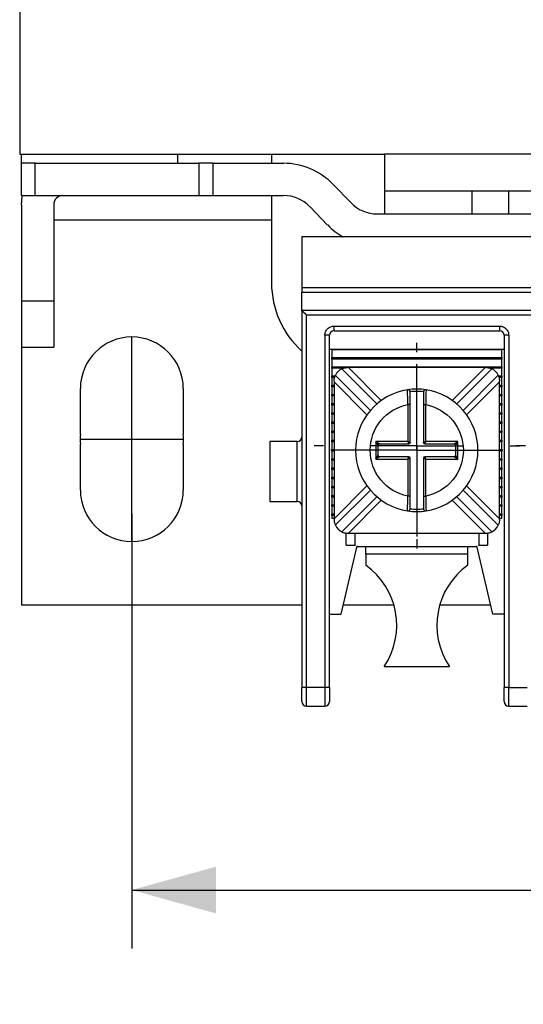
# Model space of a CAD drawing. Header units: inches. Extents: x 0 to 17, y 0 to 11.
# Tile 6 of 25: x 2.3 to 3.4, y 6.3 to 8.4. Entities that reach past the tile are written whole.
import ezdxf

# ---------------------------------------------------------------- set-up
doc = ezdxf.new("R2010")
doc.units = ezdxf.units.IN
doc.header["$MEASUREMENT"] = 0
doc.linetypes.add('SLD-Center', pattern=[0.75, 0.6, -0.05, 0.05, -0.05])
doc.linetypes.add('SLD-Solid', pattern=[0])
doc.layers.add('CENTER', color=40, linetype='SLD-Center')
doc.layers.add('DIMENSIONS', color=140, linetype='SLD-Solid', lineweight=25)
doc.styles.add('SLDTEXTSTYLE0', font='GOTHIC.TTF', dxfattribs={"width": 0.913})
doc.dimstyles.new('SLDDIMSTYLE0', dxfattribs={"dimtxt": 0.15, "dimasz": 0.18, "dimexe": 0, "dimexo": 0.0625, "dimgap": 0.0375, "dimtad": 0, "dimtih": 1, "dimtoh": 1, "dimrnd": 1e-09, "dimzin": 12, "dimdsep": 46, "dimtxsty": 'SLDTEXTSTYLE0', "dimsah": 1, "dimcen": 0.09, "dimadec": 0, "dimazin": 3, "dimtfac": 1, "dimtofl": 0, "dimtmove": 0, "dimatfit": 3, "dimfxl": 0, "dimfrac": 2, "dimtolj": 1, "dimtzin": 12, "dimarcsym": 0})

# ---------------------------------------------------------------- blocks, each defined once
blk = doc.blocks.new('_D_6')
at = {"layer": 'DIMENSIONS'}
for p, q in [((2.5351, 7.3762), (2.5351, 6.4453)), ((5.0548, 7.3762), (5.0548, 6.4453)), ((2.5351, 6.5703), (3.4238, 6.5703)), ((3.601, 6.5691), (3.5553, 6.5691)), ((3.5553, 6.5691), (3.5553, 6.331)), ((3.9889, 6.5691), (4.0346, 6.5691)), ((4.0346, 6.5691), (4.0346, 6.331)), ((5.0548, 6.5703), (4.1661, 6.5703)), ((3.5553, 6.331), (3.601, 6.331)), ((4.0346, 6.331), (3.9889, 6.331))]:
    blk.add_line(p, q, dxfattribs=at)
for points in [[(2.5351, 6.5703), (2.7151, 6.5203), (2.7151, 6.6203)], [(5.0548, 6.5703), (4.8748, 6.6203), (4.8748, 6.5203)]]:
    blk.add_solid(points, dxfattribs=at)
at = {"layer": 'DIMENSIONS', "char_height": 0.15, "attachment_point": 1, "style": 'SLDTEXTSTYLE0'}
for s, insert in [('2.52', (3.601, 6.7912)), ('64.0', (3.601, 6.5226))]:
    blk.add_mtext(s, dxfattribs=dict(at, insert=insert))
blk = doc.blocks.new('SW_CENTERMARKSYMBOL_3')
at = {"layer": 'CENTER', "color": 0}
for p, q in [((0, 0.2), (0, 0.2201)), ((0, 0), (0, 0.1)), ((-0.2, 0), (-0.2201, 0)), ((0, 0), (-0.1, 0)), ((0, 0), (0, -0.1)), ((0, 0), (0.1, 0)), ((0.2, 0), (0.2201, 0)), ((0, -0.2), (0, -0.2201))]:
    blk.add_line(p, q, dxfattribs=at)
blk = doc.blocks.new('SW_CENTERMARKSYMBOL_5')
at = {"layer": 'CENTER', "color": 0}
for p, q in [((0, 0.2), (0, 0.2201)), ((0, 0), (0, 0.1)), ((-0.2, 0), (-0.2201, 0)), ((0, 0), (-0.1, 0)), ((0, 0), (0, -0.1)), ((0, 0), (0.1, 0)), ((0.2, 0), (0.2201, 0)), ((0, -0.2), (0, -0.2201))]:
    blk.add_line(p, q, dxfattribs=at)
blk = doc.blocks.new('SW_CENTERMARKSYMBOL_15')
at = {"layer": 'CENTER', "color": 0}
for p, q in [((0, 0.1), (0, 0.1841)), ((0, 0), (0, 0.1)), ((-0.1, 0), (-0.1841, 0)), ((0, 0), (-0.1, 0)), ((0, 0), (0, -0.1)), ((0, 0), (0.1, 0)), ((0.1, 0), (0.1841, 0)), ((0, -0.1), (0, -0.1841))]:
    blk.add_line(p, q, dxfattribs=at)

msp = doc.modelspace()

# ---------------------------------------------------------------- linework, layer by layer
for p, q in [((2.295, 9.3262), (2.295, 8.1451)), ((2.295, 8.1451), (3.0765, 8.1451)), ((2.2989, 8.1254), (2.2989, 8.1451)), ((2.6335, 8.1254), (2.6335, 8.1451)), ((2.8343, 8.1451), (2.8343, 8.1254)), ((3.0765, 8.1451), (3.0765, 8.0664)), ((4.5135, 8.1451), (3.0765, 8.1451)), ((2.2989, 8.0565), (2.2989, 8.1254)), ((2.3284, 8.1254), (2.2989, 8.1254)), ((2.3284, 8.0565), (2.3284, 8.1254)), ((2.3284, 8.1254), (2.6789, 8.1254)), ((2.6789, 8.1254), (2.6789, 8.0565)), ((2.7084, 8.1254), (2.6789, 8.1254)), ((2.7084, 8.1254), (2.7084, 8.0565)), ((2.7084, 8.1254), (2.86, 8.1254)), ((2.9662, 8.0803), (3.004, 8.0412)), ((2.2989, 8.0565), (2.3284, 8.0565)), ((2.3284, 8.0565), (2.6789, 8.0565)), ((2.6789, 8.0565), (2.7084, 8.0565)), ((2.7084, 8.0565), (2.86, 8.0565)), ((2.8343, 8.0565), (2.8343, 7.8695)), ((3.0765, 8.0664), (3.5587, 8.0664)), ((3.0765, 8.0664), (3.0765, 8.0171)), ((3.2635, 8.0664), (3.2635, 8.0171)), ((3.3422, 8.0171), (3.3422, 8.0664)), ((2.2989, 8.0368), (2.2989, 7.8301)), ((2.3678, 8.0368), (2.3678, 7.8301)), ((2.9167, 8.0325), (2.9545, 7.9933)), ((3.0607, 8.0171), (4.5293, 8.0171)), ((2.8343, 8.0039), (2.3678, 8.0039)), ((2.8993, 7.9679), (2.8993, 7.8597)), ((4.6906, 7.9679), (2.8993, 7.9679)), ((2.8993, 7.8597), (4.6906, 7.8597)), ((2.8993, 7.8597), (2.8993, 7.8498)), ((2.8993, 7.8498), (4.6906, 7.8498)), ((2.8993, 7.8104), (2.8993, 7.8498)), ((2.3678, 7.8301), (2.2989, 7.8301)), ((2.2989, 7.8301), (2.2989, 7.7317)), ((2.3678, 7.8301), (2.3678, 7.7317)), ((2.8993, 7.8104), (2.8993, 7.0034)), ((4.6906, 7.8104), (2.8993, 7.8104)), ((2.9091, 7.0034), (2.9091, 7.8006)), ((4.6808, 7.8006), (2.9091, 7.8006)), ((2.9682, 7.777), (3.3225, 7.777)), ((2.9682, 7.7671), (2.9682, 7.777)), ((3.3225, 7.777), (3.3225, 7.7671)), ((2.9485, 7.7573), (2.9485, 7.0034)), ((2.9583, 7.7573), (2.9485, 7.7573)), ((2.9583, 7.0034), (2.9583, 7.7573)), ((2.9682, 7.7671), (3.3225, 7.7671)), ((3.3324, 7.7573), (3.3324, 7.0034)), ((3.3422, 7.7573), (3.3324, 7.7573)), ((3.3422, 7.7573), (3.3422, 7.0034)), ((2.2989, 7.7317), (2.2989, 7.1805)), ((2.2989, 7.7317), (2.3678, 7.7317)), ((2.9583, 7.7278), (3.3324, 7.7278)), ((2.9633, 7.7261), (2.9633, 7.7278)), ((3.3274, 7.7261), (2.9633, 7.7261)), ((2.9633, 7.7261), (2.9633, 7.7097)), ((3.3274, 7.7278), (3.3274, 7.7261)), ((3.3274, 7.7097), (3.3274, 7.7261)), ((2.9633, 7.7097), (3.3274, 7.7097)), ((2.9633, 7.7081), (2.9633, 7.7097)), ((3.3274, 7.7081), (2.9633, 7.7081)), ((2.9633, 7.7065), (2.9633, 7.7081)), ((3.3274, 7.7065), (2.9633, 7.7065)), ((2.9633, 7.7065), (2.9633, 7.69)), ((3.3274, 7.7097), (3.3274, 7.7081)), ((3.3274, 7.7081), (3.3274, 7.7065)), ((3.3274, 7.69), (3.3274, 7.7065)), ((2.9633, 7.69), (3.3274, 7.69)), ((2.9633, 7.6884), (2.9633, 7.69)), ((2.9972, 7.6884), (2.9633, 7.6884)), ((2.9633, 7.6868), (2.9633, 7.6884)), ((2.9877, 7.6868), (2.9633, 7.6868)), ((2.9633, 7.6868), (2.9633, 7.6703)), ((2.9633, 7.6703), (2.9703, 7.6703)), ((2.9633, 7.6687), (2.9633, 7.6703)), ((3.046, 7.5966), (2.9709, 7.6717)), ((2.9849, 7.6856), (3.0599, 7.6106)), ((2.9988, 7.6884), (2.9972, 7.6884)), ((3.2919, 7.6884), (2.9988, 7.6884)), ((2.9988, 7.6884), (3.0693, 7.6179)), ((3.2214, 7.6179), (3.2919, 7.6884)), ((3.2308, 7.6106), (3.3059, 7.6856)), ((3.3198, 7.6717), (3.2447, 7.5966)), ((3.2935, 7.6884), (3.2919, 7.6884)), ((3.3274, 7.6884), (3.2935, 7.6884)), ((3.3274, 7.6868), (3.303, 7.6868)), ((3.3204, 7.6703), (3.3274, 7.6703)), ((3.3274, 7.69), (3.3274, 7.6884)), ((3.3274, 7.6884), (3.3274, 7.6868)), ((3.3274, 7.6703), (3.3274, 7.6868)), ((3.3274, 7.6703), (3.3274, 7.6687)), ((2.9633, 7.6687), (2.9698, 7.6687)), ((2.9633, 7.6671), (2.9633, 7.6687)), ((2.9693, 7.6671), (2.9633, 7.6671)), ((2.9633, 7.6671), (2.9633, 7.6507)), ((2.9633, 7.6507), (2.9682, 7.6507)), ((2.9633, 7.649), (2.9633, 7.6507)), ((2.9633, 7.649), (2.9682, 7.649)), ((2.9633, 7.6474), (2.9633, 7.649)), ((2.9682, 7.6594), (2.9682, 7.6578)), ((2.9682, 7.6578), (2.9682, 7.3647)), ((3.0387, 7.5873), (2.9682, 7.6578)), ((3.3225, 7.6578), (3.252, 7.5873)), ((3.321, 7.6687), (3.3274, 7.6687)), ((3.3274, 7.6671), (3.3215, 7.6671)), ((3.3225, 7.6578), (3.3225, 7.6594)), ((3.3225, 7.3647), (3.3225, 7.6578)), ((3.3225, 7.6507), (3.3274, 7.6507)), ((3.3225, 7.649), (3.3274, 7.649)), ((3.3274, 7.6687), (3.3274, 7.6671)), ((3.3274, 7.6507), (3.3274, 7.6671)), ((3.3274, 7.6507), (3.3274, 7.649)), ((3.3274, 7.649), (3.3274, 7.6474)), ((2.4249, 7.5454), (2.4249, 7.6435)), ((2.6454, 7.6435), (2.6454, 7.5454)), ((2.9682, 7.6474), (2.9633, 7.6474)), ((2.9633, 7.6474), (2.9633, 7.631)), ((2.9633, 7.631), (2.9682, 7.631)), ((2.9633, 7.6293), (2.9633, 7.631)), ((2.9633, 7.6293), (2.9682, 7.6293)), ((2.9633, 7.6277), (2.9633, 7.6293)), ((2.9682, 7.6277), (2.9633, 7.6277)), ((2.9633, 7.6277), (2.9633, 7.6113)), ((3.1256, 7.6395), (3.1256, 7.6407)), ((3.1651, 7.6407), (3.1651, 7.6395)), ((3.3274, 7.6474), (3.3225, 7.6474)), ((3.3225, 7.631), (3.3274, 7.631)), ((3.3225, 7.6293), (3.3274, 7.6293)), ((3.3274, 7.6277), (3.3225, 7.6277)), ((3.3274, 7.631), (3.3274, 7.6474)), ((3.3274, 7.631), (3.3274, 7.6293)), ((3.3274, 7.6293), (3.3274, 7.6277)), ((3.3274, 7.6113), (3.3274, 7.6277)), ((2.9633, 7.6113), (2.9682, 7.6113)), ((2.9633, 7.6097), (2.9633, 7.6113)), ((2.9633, 7.6097), (2.9682, 7.6097)), ((2.9633, 7.608), (2.9633, 7.6097)), ((2.9633, 7.608), (2.9633, 7.5916)), ((2.9682, 7.608), (2.9633, 7.608)), ((3.1264, 7.6092), (3.1264, 7.5302)), ((3.1314, 7.6092), (3.1264, 7.6092)), ((3.1314, 7.5282), (3.1314, 7.6092)), ((3.1594, 7.6092), (3.1644, 7.6092)), ((3.1594, 7.6092), (3.1594, 7.5282)), ((3.1644, 7.5302), (3.1644, 7.6092)), ((3.3225, 7.6113), (3.3274, 7.6113)), ((3.3225, 7.6097), (3.3274, 7.6097)), ((3.3274, 7.608), (3.3225, 7.608)), ((3.3274, 7.6113), (3.3274, 7.6097)), ((3.3274, 7.6097), (3.3274, 7.608)), ((3.3274, 7.5916), (3.3274, 7.608)), ((2.9633, 7.59), (2.9633, 7.5916)), ((2.9633, 7.5916), (2.9682, 7.5916)), ((2.9633, 7.5883), (2.9633, 7.59)), ((2.9633, 7.59), (2.9682, 7.59)), ((2.9682, 7.5883), (2.9633, 7.5883)), ((2.9633, 7.5883), (2.9633, 7.5719)), ((3.3225, 7.5916), (3.3274, 7.5916)), ((3.3225, 7.59), (3.3274, 7.59)), ((3.3274, 7.5883), (3.3225, 7.5883)), ((3.3274, 7.5916), (3.3274, 7.59)), ((3.3274, 7.59), (3.3274, 7.5883)), ((3.3274, 7.5719), (3.3274, 7.5883)), ((2.9633, 7.5703), (2.9633, 7.5719)), ((2.9633, 7.5719), (2.9682, 7.5719)), ((2.9633, 7.5687), (2.9633, 7.5703)), ((2.9682, 7.5703), (2.9633, 7.5703)), ((2.9682, 7.5687), (2.9633, 7.5687)), ((2.9633, 7.5687), (2.9633, 7.5522)), ((3.3225, 7.5719), (3.3274, 7.5719)), ((3.3274, 7.5703), (3.3225, 7.5703)), ((3.3274, 7.5687), (3.3225, 7.5687)), ((3.3274, 7.5719), (3.3274, 7.5703)), ((3.3274, 7.5703), (3.3274, 7.5687)), ((3.3274, 7.5522), (3.3274, 7.5687)), ((2.9633, 7.5506), (2.9633, 7.5522)), ((2.9633, 7.5522), (2.9682, 7.5522)), ((2.9633, 7.549), (2.9633, 7.5506)), ((2.9682, 7.5506), (2.9633, 7.5506)), ((2.9682, 7.549), (2.9633, 7.549)), ((2.9633, 7.549), (2.9633, 7.5326)), ((3.3225, 7.5522), (3.3274, 7.5522)), ((3.3274, 7.5506), (3.3225, 7.5506)), ((3.3274, 7.549), (3.3225, 7.549)), ((3.3274, 7.5522), (3.3274, 7.5506)), ((3.3274, 7.5506), (3.3274, 7.549)), ((3.3274, 7.5326), (3.3274, 7.549)), ((2.4249, 7.4262), (2.4249, 7.5243)), ((2.6454, 7.5243), (2.6454, 7.4262)), ((2.8895, 7.5299), (2.8304, 7.5299)), ((2.8304, 7.5299), (2.8304, 7.402)), ((2.8895, 7.402), (2.8895, 7.5299)), ((2.9633, 7.5309), (2.9633, 7.5326)), ((2.9633, 7.5326), (2.9682, 7.5326)), ((2.9633, 7.5293), (2.9633, 7.5309)), ((2.9682, 7.5309), (2.9633, 7.5309)), ((2.9682, 7.5293), (2.9633, 7.5293)), ((2.9633, 7.5293), (2.9633, 7.5129)), ((3.1264, 7.5302), (3.0574, 7.5302)), ((3.0574, 7.5302), (3.0574, 7.4922)), ((3.0624, 7.5002), (3.0624, 7.5222)), ((3.0654, 7.5252), (3.1284, 7.5252)), ((3.1624, 7.5252), (3.2254, 7.5252)), ((3.2334, 7.5302), (3.1644, 7.5302)), ((3.2284, 7.5222), (3.2284, 7.5002)), ((3.2334, 7.4922), (3.2334, 7.5302)), ((3.3225, 7.5326), (3.3274, 7.5326)), ((3.3274, 7.5309), (3.3225, 7.5309)), ((3.3274, 7.5293), (3.3225, 7.5293)), ((3.3274, 7.5326), (3.3274, 7.5309)), ((3.3274, 7.5309), (3.3274, 7.5293)), ((3.3274, 7.5129), (3.3274, 7.5293)), ((2.9633, 7.5112), (2.9633, 7.5129)), ((2.9633, 7.5129), (2.9682, 7.5129)), ((2.9633, 7.5096), (2.9633, 7.5112)), ((2.9682, 7.5112), (2.9633, 7.5112)), ((2.9682, 7.5096), (2.9633, 7.5096)), ((2.9633, 7.5096), (2.9633, 7.4932)), ((3.3225, 7.5129), (3.3274, 7.5129)), ((3.3274, 7.5112), (3.3225, 7.5112)), ((3.3274, 7.5096), (3.3225, 7.5096)), ((3.3274, 7.5129), (3.3274, 7.5112)), ((3.3274, 7.5112), (3.3274, 7.5096)), ((3.3274, 7.4932), (3.3274, 7.5096)), ((2.9633, 7.4915), (2.9633, 7.4932)), ((2.9633, 7.4932), (2.9682, 7.4932)), ((2.9682, 7.4915), (2.9633, 7.4915)), ((2.9633, 7.4899), (2.9633, 7.4915)), ((2.9682, 7.4899), (2.9633, 7.4899)), ((2.9633, 7.4899), (2.9633, 7.4735)), ((3.0574, 7.4922), (3.1264, 7.4922)), ((3.1284, 7.4972), (3.0654, 7.4972)), ((3.1264, 7.4922), (3.1264, 7.4133)), ((3.1314, 7.4133), (3.1314, 7.4942)), ((3.1594, 7.4942), (3.1594, 7.4133)), ((3.2254, 7.4972), (3.1624, 7.4972)), ((3.1644, 7.4133), (3.1644, 7.4922)), ((3.1644, 7.4922), (3.2334, 7.4922)), ((3.3225, 7.4932), (3.3274, 7.4932)), ((3.3274, 7.4915), (3.3225, 7.4915)), ((3.3274, 7.4899), (3.3225, 7.4899)), ((3.3274, 7.4932), (3.3274, 7.4915)), ((3.3274, 7.4915), (3.3274, 7.4899)), ((3.3274, 7.4735), (3.3274, 7.4899)), ((2.9633, 7.4719), (2.9633, 7.4735)), ((2.9633, 7.4735), (2.9682, 7.4735)), ((2.9633, 7.4719), (2.9682, 7.4719)), ((2.9633, 7.4702), (2.9633, 7.4719)), ((2.9682, 7.4702), (2.9633, 7.4702)), ((2.9633, 7.4702), (2.9633, 7.4538)), ((3.3225, 7.4735), (3.3274, 7.4735)), ((3.3225, 7.4719), (3.3274, 7.4719)), ((3.3274, 7.4702), (3.3225, 7.4702)), ((3.3274, 7.4735), (3.3274, 7.4719)), ((3.3274, 7.4719), (3.3274, 7.4702)), ((3.3274, 7.4538), (3.3274, 7.4702)), ((2.9633, 7.4522), (2.9633, 7.4538)), ((2.9633, 7.4538), (2.9682, 7.4538)), ((2.9633, 7.4522), (2.9682, 7.4522)), ((2.9633, 7.4505), (2.9633, 7.4522)), ((2.9682, 7.4505), (2.9633, 7.4505)), ((2.9633, 7.4505), (2.9633, 7.4341)), ((3.3225, 7.4538), (3.3274, 7.4538)), ((3.3225, 7.4522), (3.3274, 7.4522)), ((3.3274, 7.4505), (3.3225, 7.4505)), ((3.3274, 7.4538), (3.3274, 7.4522)), ((3.3274, 7.4522), (3.3274, 7.4505)), ((3.3274, 7.4341), (3.3274, 7.4505)), ((2.9633, 7.4325), (2.9633, 7.4341)), ((2.9633, 7.4341), (2.9682, 7.4341)), ((2.9633, 7.4325), (2.9682, 7.4325)), ((2.9633, 7.4309), (2.9633, 7.4325)), ((2.9682, 7.4309), (2.9633, 7.4309)), ((2.9633, 7.4309), (2.9633, 7.4144)), ((2.9682, 7.3647), (3.0387, 7.4352)), ((2.9709, 7.3507), (3.046, 7.4258)), ((3.2447, 7.4258), (3.3198, 7.3507)), ((3.252, 7.4352), (3.3225, 7.3647)), ((3.3225, 7.4341), (3.3274, 7.4341)), ((3.3225, 7.4325), (3.3274, 7.4325)), ((3.3274, 7.4309), (3.3225, 7.4309)), ((3.3274, 7.4341), (3.3274, 7.4325)), ((3.3274, 7.4325), (3.3274, 7.4309)), ((3.3274, 7.4144), (3.3274, 7.4309)), ((2.8304, 7.402), (2.8895, 7.402)), ((2.9633, 7.4144), (2.9682, 7.4144)), ((2.9633, 7.4128), (2.9633, 7.4144)), ((2.9633, 7.4128), (2.9682, 7.4128)), ((2.9633, 7.4112), (2.9633, 7.4128)), ((2.9682, 7.4112), (2.9633, 7.4112)), ((2.9633, 7.4112), (2.9633, 7.3948)), ((3.0599, 7.4119), (2.9849, 7.3368)), ((3.0693, 7.4046), (2.9988, 7.3341)), ((3.1314, 7.4133), (3.1264, 7.4133)), ((3.1594, 7.4133), (3.1644, 7.4133)), ((3.2919, 7.3341), (3.2214, 7.4046)), ((3.3059, 7.3368), (3.2308, 7.4119)), ((3.3225, 7.4144), (3.3274, 7.4144)), ((3.3225, 7.4128), (3.3274, 7.4128)), ((3.3274, 7.4112), (3.3225, 7.4112)), ((3.3274, 7.4144), (3.3274, 7.4128)), ((3.3274, 7.4128), (3.3274, 7.4112)), ((3.3274, 7.3948), (3.3274, 7.4112)), ((2.9633, 7.3948), (2.9682, 7.3948)), ((2.9633, 7.3931), (2.9633, 7.3948)), ((2.9633, 7.3931), (2.9682, 7.3931)), ((2.9633, 7.3915), (2.9633, 7.3931)), ((2.9682, 7.3915), (2.9633, 7.3915)), ((2.9633, 7.3915), (2.9633, 7.3751)), ((2.9633, 7.3751), (2.9682, 7.3751)), ((2.9633, 7.3734), (2.9633, 7.3751)), ((3.1256, 7.3817), (3.1256, 7.3829)), ((3.1651, 7.3829), (3.1651, 7.3817)), ((3.3225, 7.3948), (3.3274, 7.3948)), ((3.3225, 7.3931), (3.3274, 7.3931)), ((3.3274, 7.3915), (3.3225, 7.3915)), ((3.3225, 7.3751), (3.3274, 7.3751)), ((3.3274, 7.3948), (3.3274, 7.3931)), ((3.3274, 7.3931), (3.3274, 7.3915)), ((3.3274, 7.3751), (3.3274, 7.3915)), ((3.3274, 7.3751), (3.3274, 7.3734)), ((2.9633, 7.3734), (2.9682, 7.3734)), ((2.9633, 7.3718), (2.9633, 7.3734)), ((2.9682, 7.3718), (2.9633, 7.3718)), ((2.9633, 7.3718), (2.9633, 7.366)), ((2.9633, 7.366), (2.9682, 7.366)), ((2.9682, 7.3647), (2.9682, 7.3631)), ((3.3225, 7.3734), (3.3274, 7.3734)), ((3.3274, 7.3718), (3.3225, 7.3718)), ((3.3225, 7.366), (3.3274, 7.366)), ((3.3225, 7.3631), (3.3225, 7.3647)), ((3.3274, 7.3734), (3.3274, 7.3718)), ((3.3274, 7.366), (3.3274, 7.3718)), ((2.9938, 7.3085), (2.9938, 7.3343)), ((2.9972, 7.3341), (2.9988, 7.3341)), ((2.9988, 7.3341), (3.2919, 7.3341)), ((3.0125, 7.3341), (3.0125, 7.3068)), ((3.2782, 7.3341), (3.2782, 7.3068)), ((3.2919, 7.3341), (3.2935, 7.3341)), ((3.2969, 7.3344), (3.2969, 7.3085)), ((3.017, 7.3068), (2.9828, 7.1608)), ((2.9938, 7.3085), (3.0125, 7.3085)), ((3.2742, 7.3045), (3.0165, 7.3045)), ((3.0361, 7.2889), (3.0361, 7.3045)), ((3.2546, 7.2889), (3.2546, 7.3045)), ((3.308, 7.1608), (3.2737, 7.3068)), ((3.2782, 7.3085), (3.2969, 7.3085)), ((3.2546, 7.2889), (3.0361, 7.2889)), ((3.0361, 7.2889), (3.0361, 7.2652)), ((3.2546, 7.2652), (3.2546, 7.2889)), ((2.2989, 7.1805), (2.8993, 7.1805)), ((2.9874, 7.1805), (3.0962, 7.1805)), ((3.1945, 7.1805), (3.3033, 7.1805)), ((2.9583, 7.1608), (2.9828, 7.1608)), ((3.3324, 7.1608), (3.308, 7.1608)), ((3.0755, 7.0486), (3.2152, 7.0486)), ((2.9091, 7.0034), (2.8993, 7.0034)), ((2.9485, 7.0034), (2.9091, 7.0034)), ((2.9091, 6.964), (2.9091, 7.0034)), ((2.9583, 7.0034), (2.9485, 7.0034)), ((2.9485, 7.0034), (2.9485, 6.964)), ((3.3422, 7.0034), (3.3324, 7.0034)), ((3.3422, 7.0034), (3.3816, 7.0034)), ((3.3422, 6.964), (3.3422, 7.0034)), ((2.9091, 6.964), (2.9485, 6.964)), ((3.3422, 6.964), (3.3816, 6.964))]:
    msp.add_line(p, q)
at = {"flags": 128}
for points in [[(2.2989, 8.0368), (2.3006, 8.0541), (2.3011, 8.0565)], [(2.8993, 7.8104), (2.8995, 7.8103), (2.9, 7.8097), (2.901, 7.8088), (2.9022, 7.8076), (2.9037, 7.8061), (2.9054, 7.8044), (2.9072, 7.8025), (2.9091, 7.8006)]]:
    msp.add_lwpolyline(points, dxfattribs=at)
for centre, radius, start, end in [((2.86, 7.9778), 0.1476, 44, 90), ((2.3875, 8.0368), 0.0197, 90, 180), ((2.86, 7.9778), 0.0787, 44, 90), ((3.0607, 8.0959), 0.0787, 224, 270), ((3.0607, 8.0959), 0.1476, 224, 240.0736), ((3.0312, 7.8695), 0.1969, 180, 227.9329), ((2.5351, 7.6435), 0.1102, 0, 180), ((2.9682, 7.7573), 0.00984, 90, 180), ((3.3225, 7.7573), 0.00984, 0, 90), ((2.9972, 7.6594), 0.029, 115.1598, 154.8402), ((3.2935, 7.6594), 0.029, 25.1598, 64.8402), ((3.1454, 7.5112), 0.131, 98.6729, 261.3271), ((3.1454, 7.5112), 0.131, 81.3271, 98.6729), ((3.1264, 7.6358), 0.005, 0, 98.6729), ((3.1644, 7.6358), 0.005, 81.3271, 180), ((3.1454, 7.5112), 0.131, 278.6729, 81.3271), ((2.5351, 7.5349), 0.1107, 174.5532, 185.4468), ((2.5351, 7.5349), 0.1107, 354.5532, 5.4468), ((2.8895, 7.5398), 0.00984, 270, 0), ((3.0654, 7.5222), 0.003, 90, 180), ((3.1284, 7.5282), 0.003, 270, 0), ((3.1624, 7.5282), 0.003, 180, 270), ((3.2254, 7.5222), 0.003, 0, 90), ((3.0654, 7.5002), 0.003, 180, 270), ((3.1284, 7.4942), 0.003, 0, 90), ((3.1624, 7.4942), 0.003, 90, 180), ((3.2254, 7.5002), 0.003, 270, 360), ((2.5351, 7.4262), 0.1102, 180, 0), ((2.8895, 7.3921), 0.00984, 0, 90), ((3.1264, 7.3867), 0.005, 261.3271, 360), ((3.1454, 7.5112), 0.131, 261.3271, 278.6729), ((3.1644, 7.3867), 0.005, 180, 278.6729), ((2.9972, 7.3631), 0.029, 205.1598, 244.8402), ((3.2935, 7.3631), 0.029, 295.1598, 334.8402), ((2.945, 7.1368), 0.1575, 325.9763, 54.6334), ((3.3458, 7.1368), 0.1575, 125.3666, 214.0237), ((2.9091, 6.9738), 0.00984, 180, 270), ((2.9485, 6.9738), 0.00984, 270, 0), ((3.3422, 6.9738), 0.00984, 180, 270)]:
    msp.add_arc(centre, radius, start, end)
for points, knots in [([(2.9485, 7.7573), (2.9485, 7.7581), (2.9486, 7.7598), (2.9491, 7.7622), (2.95, 7.765), (2.9516, 7.7682), (2.9542, 7.7713), (2.9573, 7.7739), (2.9608, 7.7757), (2.9645, 7.7768), (2.967, 7.7769), (2.9682, 7.777)], [0, 0, 0, 0, 0.080115, 0.159741, 0.240152, 0.369781, 0.500092, 0.629721, 0.760033, 0.87985, 1, 1, 1, 1]), ([(3.3225, 7.777), (3.3233, 7.777), (3.325, 7.7769), (3.3274, 7.7764), (3.3303, 7.7755), (3.3334, 7.7739), (3.3365, 7.7713), (3.3391, 7.7682), (3.3409, 7.7647), (3.342, 7.761), (3.3421, 7.7585), (3.3422, 7.7573)], [0, 0, 0, 0, 0.080115, 0.159741, 0.240152, 0.369781, 0.500092, 0.629721, 0.760033, 0.87985, 1, 1, 1, 1]), ([(2.9682, 7.6594), (2.9682, 7.6626), (2.9688, 7.6658), (2.9703, 7.6704), (2.9709, 7.6717), (2.9709, 7.6717)], [0, 0, 0, 0, 0.5, 0.5, 1, 1, 1, 1]), ([(2.9849, 7.6856), (2.9849, 7.6856), (2.9862, 7.6863), (2.9908, 7.6878), (2.994, 7.6884), (2.9972, 7.6884)], [0, 0, 0, 0, 0.5, 0.5, 1, 1, 1, 1]), ([(3.2935, 7.6884), (3.2967, 7.6884), (3.2999, 7.6878), (3.3045, 7.6863), (3.3059, 7.6856), (3.3059, 7.6856)], [0, 0, 0, 0, 0.5, 0.5, 1, 1, 1, 1]), ([(3.3198, 7.6717), (3.3198, 7.6717), (3.3205, 7.6704), (3.3219, 7.6658), (3.3225, 7.6626), (3.3225, 7.6594)], [0, 0, 0, 0, 0.5, 0.5, 1, 1, 1, 1]), ([(3.1264, 7.6092), (3.1262, 7.6133), (3.126, 7.6216), (3.1257, 7.6319), (3.1256, 7.6384), (3.1256, 7.6392), (3.1256, 7.6395)], [0, 0, 0, 0, 0.288659, 0.575484, 0.860502, 1, 1, 1, 1]), ([(3.1594, 7.6364), (3.1571, 7.6367), (3.1524, 7.6371), (3.1454, 7.6373), (3.1383, 7.6371), (3.1337, 7.6367), (3.1313, 7.6364)], [0, 0, 0, 0, 0.250392, 0.5, 0.749608, 1, 1, 1, 1]), ([(3.1314, 7.6092), (3.1314, 7.6161), (3.1314, 7.623), (3.1314, 7.6329), (3.1314, 7.6358), (3.1314, 7.6358)], [0, 0, 0, 0, 0.5, 0.5, 1, 1, 1, 1]), ([(3.1594, 7.6358), (3.1594, 7.6358), (3.1594, 7.6329), (3.1594, 7.623), (3.1594, 7.6161), (3.1594, 7.6092)], [0, 0, 0, 0, 0.5, 0.5, 1, 1, 1, 1]), ([(3.1651, 7.6395), (3.1651, 7.6392), (3.1651, 7.6384), (3.165, 7.6319), (3.1647, 7.6216), (3.1645, 7.6133), (3.1644, 7.6092)], [0, 0, 0, 0, 0.140275, 0.425035, 0.711602, 1, 1, 1, 1]), ([(3.0456, 7.5112), (3.0456, 7.5344), (3.0537, 7.5568), (3.0831, 7.5926), (3.1036, 7.6047), (3.1264, 7.6092)], [0, 0, 0, 0, 0.5, 0.5, 1, 1, 1, 1]), ([(3.1644, 7.6092), (3.1871, 7.6047), (3.2076, 7.5926), (3.237, 7.5568), (3.2451, 7.5344), (3.2451, 7.4881), (3.237, 7.4656), (3.2076, 7.4299), (3.1871, 7.4177), (3.1644, 7.4133)], [0, 0, 0, 0, 0.25, 0.25, 0.5, 0.5, 0.75, 0.75, 1, 1, 1, 1]), ([(3.0574, 7.5302), (3.058, 7.5298), (3.0592, 7.5291), (3.0607, 7.5281), (3.062, 7.5273), (3.0632, 7.5266), (3.0643, 7.5259), (3.0652, 7.5253), (3.0653, 7.5253), (3.0654, 7.5252)], [0, 0, 0, 0, 0.195411, 0.359659, 0.492868, 0.595285, 0.757522, 0.888982, 1, 1, 1, 1]), ([(3.0624, 7.5222), (3.0623, 7.5223), (3.0623, 7.5223), (3.062, 7.5228), (3.0615, 7.5236), (3.0607, 7.5249), (3.0593, 7.5271), (3.0581, 7.5291), (3.0574, 7.5302)], [0, 0, 0, 0, 0.082227, 0.174015, 0.280699, 0.40572, 0.640959, 1, 1, 1, 1]), ([(3.1264, 7.5302), (3.1268, 7.5301), (3.1275, 7.5298), (3.1285, 7.5294), (3.1293, 7.5291), (3.1302, 7.5287), (3.1311, 7.5283), (3.1313, 7.5283), (3.1314, 7.5282)], [0, 0, 0, 0, 0.1605263, 0.2995376, 0.4170609, 0.5131653, 0.7656485, 1, 1, 1, 1]), ([(3.1284, 7.5252), (3.1283, 7.5253), (3.1283, 7.5253), (3.1281, 7.5258), (3.1278, 7.5267), (3.1272, 7.5282), (3.1267, 7.5295), (3.1264, 7.5302)], [0, 0, 0, 0, 0.155102, 0.317633, 0.488974, 0.701984, 1, 1, 1, 1]), ([(3.1594, 7.5282), (3.1594, 7.5282), (3.1595, 7.5283), (3.16, 7.5285), (3.1608, 7.5288), (3.1623, 7.5294), (3.1636, 7.5299), (3.1644, 7.5302)], [0, 0, 0, 0, 0.155102, 0.317633, 0.488974, 0.701984, 1, 1, 1, 1]), ([(3.1644, 7.5302), (3.1642, 7.5298), (3.1639, 7.5291), (3.1635, 7.5281), (3.1632, 7.5273), (3.1628, 7.5264), (3.1624, 7.5255), (3.1624, 7.5253), (3.1624, 7.5252)], [0, 0, 0, 0, 0.1605263, 0.2995376, 0.4170609, 0.5131653, 0.7656485, 1, 1, 1, 1]), ([(3.2254, 7.5252), (3.2254, 7.5253), (3.2255, 7.5253), (3.2259, 7.5256), (3.2267, 7.5261), (3.228, 7.5269), (3.2302, 7.5283), (3.2322, 7.5295), (3.2334, 7.5302)], [0, 0, 0, 0, 0.082227, 0.174015, 0.280699, 0.40572, 0.640959, 1, 1, 1, 1]), ([(3.2334, 7.5302), (3.233, 7.5296), (3.2322, 7.5284), (3.2312, 7.5268), (3.2304, 7.5256), (3.2297, 7.5244), (3.229, 7.5233), (3.2285, 7.5224), (3.2284, 7.5223), (3.2284, 7.5222)], [0, 0, 0, 0, 0.195411, 0.359659, 0.492868, 0.595285, 0.757522, 0.888982, 1, 1, 1, 1]), ([(3.1264, 7.4133), (3.1036, 7.4177), (3.0831, 7.4299), (3.0537, 7.4656), (3.0456, 7.4881), (3.0456, 7.5112)], [0, 0, 0, 0, 0.5, 0.5, 1, 1, 1, 1]), ([(3.0574, 7.4922), (3.0578, 7.4929), (3.0585, 7.494), (3.0595, 7.4956), (3.0603, 7.4969), (3.061, 7.4981), (3.0617, 7.4992), (3.0622, 7.5), (3.0623, 7.5002), (3.0624, 7.5002)], [0, 0, 0, 0, 0.195411, 0.359659, 0.492868, 0.595285, 0.757522, 0.888982, 1, 1, 1, 1]), ([(3.0654, 7.4972), (3.0653, 7.4972), (3.0653, 7.4972), (3.0648, 7.4969), (3.064, 7.4964), (3.0627, 7.4956), (3.0605, 7.4942), (3.0585, 7.493), (3.0574, 7.4922)], [0, 0, 0, 0, 0.082227, 0.174015, 0.280699, 0.40572, 0.640959, 1, 1, 1, 1]), ([(3.1264, 7.4922), (3.1265, 7.4926), (3.1268, 7.4934), (3.1272, 7.4944), (3.1275, 7.4952), (3.1279, 7.4961), (3.1283, 7.497), (3.1283, 7.4972), (3.1284, 7.4972)], [0, 0, 0, 0, 0.160526, 0.299538, 0.417061, 0.513165, 0.765648, 1, 1, 1, 1]), ([(3.1314, 7.4942), (3.1313, 7.4942), (3.1313, 7.4942), (3.1307, 7.494), (3.1299, 7.4936), (3.1284, 7.493), (3.1271, 7.4925), (3.1264, 7.4922)], [0, 0, 0, 0, 0.155102, 0.317633, 0.488974, 0.701984, 1, 1, 1, 1]), ([(3.1644, 7.4922), (3.164, 7.4924), (3.1632, 7.4927), (3.1622, 7.4931), (3.1614, 7.4934), (3.1605, 7.4938), (3.1596, 7.4941), (3.1594, 7.4942), (3.1594, 7.4942)], [0, 0, 0, 0, 0.1605263, 0.2995376, 0.4170609, 0.5131653, 0.7656485, 1, 1, 1, 1]), ([(3.1624, 7.4972), (3.1624, 7.4972), (3.1624, 7.4971), (3.1626, 7.4966), (3.1629, 7.4957), (3.1635, 7.4943), (3.1641, 7.493), (3.1644, 7.4922)], [0, 0, 0, 0, 0.1551017, 0.3176333, 0.4889742, 0.7019841, 1, 1, 1, 1]), ([(3.2334, 7.4922), (3.2327, 7.4926), (3.2315, 7.4934), (3.23, 7.4944), (3.2287, 7.4952), (3.2275, 7.4959), (3.2264, 7.4966), (3.2255, 7.4971), (3.2254, 7.4972), (3.2254, 7.4972)], [0, 0, 0, 0, 0.195411, 0.359659, 0.492868, 0.595285, 0.757522, 0.888982, 1, 1, 1, 1]), ([(3.2284, 7.5002), (3.2284, 7.5002), (3.2284, 7.5001), (3.2287, 7.4996), (3.2292, 7.4989), (3.23, 7.4976), (3.2314, 7.4953), (3.2326, 7.4934), (3.2334, 7.4922)], [0, 0, 0, 0, 0.082227, 0.174015, 0.280699, 0.40572, 0.640959, 1, 1, 1, 1]), ([(3.1256, 7.3829), (3.1256, 7.3832), (3.1256, 7.3841), (3.1257, 7.3905), (3.126, 7.4009), (3.1262, 7.4091), (3.1264, 7.4133)], [0, 0, 0, 0, 0.140275, 0.425035, 0.711602, 1, 1, 1, 1]), ([(3.1314, 7.3867), (3.1314, 7.3867), (3.1314, 7.3896), (3.1314, 7.3995), (3.1314, 7.4064), (3.1314, 7.4133)], [0, 0, 0, 0, 0.5, 0.5, 1, 1, 1, 1]), ([(3.1594, 7.4133), (3.1594, 7.4064), (3.1594, 7.3995), (3.1594, 7.3896), (3.1594, 7.3867), (3.1594, 7.3867)], [0, 0, 0, 0, 0.5, 0.5, 1, 1, 1, 1]), ([(3.1644, 7.4133), (3.1645, 7.4091), (3.1647, 7.4009), (3.165, 7.3905), (3.1651, 7.3841), (3.1651, 7.3832), (3.1651, 7.3829)], [0, 0, 0, 0, 0.288658, 0.575485, 0.860502, 1, 1, 1, 1]), ([(3.1313, 7.386), (3.1337, 7.3858), (3.1383, 7.3853), (3.1454, 7.3852), (3.1524, 7.3853), (3.1571, 7.3858), (3.1594, 7.386)], [0, 0, 0, 0, 0.250392, 0.5, 0.749608, 1, 1, 1, 1]), ([(2.9682, 7.3631), (2.9682, 7.3599), (2.9688, 7.3567), (2.9703, 7.3521), (2.9709, 7.3507), (2.9709, 7.3507)], [0, 0, 0, 0, 0.5, 0.5, 1, 1, 1, 1]), ([(3.3225, 7.3631), (3.3225, 7.3599), (3.3219, 7.3567), (3.3205, 7.3521), (3.3198, 7.3507), (3.3198, 7.3507)], [0, 0, 0, 0, 0.5, 0.5, 1, 1, 1, 1]), ([(2.9849, 7.3368), (2.9849, 7.3368), (2.9862, 7.3361), (2.9908, 7.3347), (2.994, 7.3341), (2.9972, 7.3341)], [0, 0, 0, 0, 0.5, 0.5, 1, 1, 1, 1]), ([(3.2935, 7.3341), (3.2967, 7.3341), (3.2999, 7.3347), (3.3045, 7.3361), (3.3059, 7.3368), (3.3059, 7.3368)], [0, 0, 0, 0, 0.5, 0.5, 1, 1, 1, 1])]:
    msp.add_open_spline(points, degree=3, knots=knots)
for points in [[(2.8993, 6.9738), (2.8993, 6.9738), (2.8993, 6.9871), (2.8993, 7.0034)], [(2.9583, 7.0034), (2.9583, 6.9871), (2.9583, 6.9738), (2.9583, 6.9738)], [(3.3324, 6.9738), (3.3324, 6.9738), (3.3324, 6.9871), (3.3324, 7.0034)]]:
    msp.add_open_spline(points, degree=3)
at = {"layer": 'CENTER'}
for p, q in [((2.5351, 7.316), (2.5351, 7.7538)), ((2.4244, 7.5349), (2.6459, 7.5349))]:
    msp.add_line(p, q, dxfattribs=at)

# ---------------------------------------------------------------- block references
for name, p in [('SW_CENTERMARKSYMBOL_5', (3.1454, 7.5211)), ('SW_CENTERMARKSYMBOL_3', (3.5784, 7.5211)), ('SW_CENTERMARKSYMBOL_15', (3.1454, 7.5112))]:
    msp.add_blockref(name, p, dxfattribs=at)

# ---------------------------------------------------------------- dimensions: what is measured, and where the dimension line sits
at = {"layer": 'DIMENSIONS'}
dim = msp.add_linear_dim(base=(2.5351, 6.5703), p1=(5.0548, 7.4262), p2=(2.5351, 7.4262), dimstyle='SLDDIMSTYLE0', dxfattribs=at)
dim.commit()
dim.dimension.update_dxf_attribs({"geometry": '_D_6', "text_midpoint": (3.795, 6.5703), "dimtype": 160})

doc.saveas('drawing.dxf')
